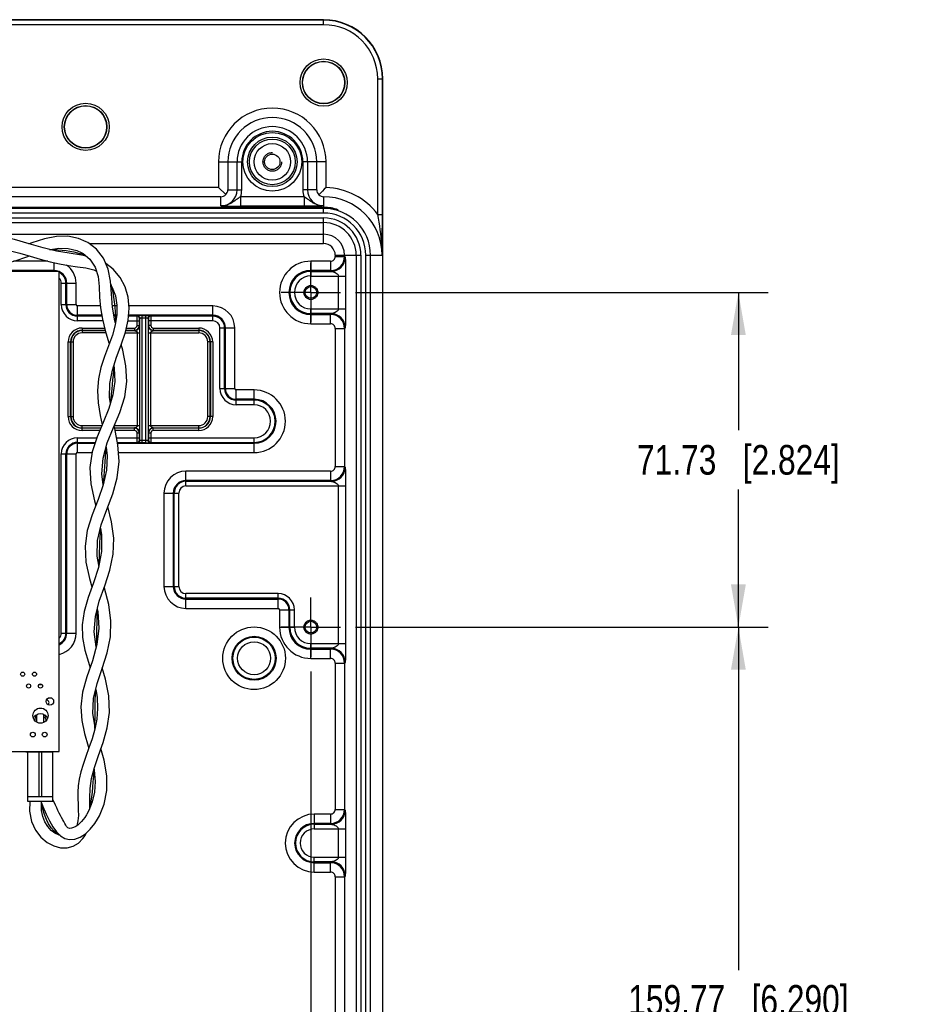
# Model space of a CAD drawing. Header units: inches. Extents: x 0 to 34, y 0 to 22.
# Tile 38 of 124: x 11.6 to 15.4, y 13.6 to 17.7. Entities that reach past the tile are written whole.
import ezdxf

# ---------------------------------------------------------------- set-up
doc = ezdxf.new("R2010")
doc.units = ezdxf.units.IN
doc.header["$LTSCALE"] = 1.87
doc.header["$MEASUREMENT"] = 0
doc.linetypes.add('CENTER', pattern=[0.6, 0.375, -0.075, 0.075, -0.075])
doc.linetypes.add('HIDDEN', pattern=[0.2, 0.1, -0.1])
doc.layers.get('0').update_dxf_attribs({"linetype": 'CONTINUOUS'})
for name, color, linetype in [('02___PRT_ALL_AXES', 7, 'CONTINUOUS'), ('03___PRT_ALL_CURVES', 7, 'CONTINUOUS'), ('DEFAULT_2', 8, 'HIDDEN'), ('DIMENSIONS', 7, 'CONTINUOUS'), ('THREAD', 7, 'CONTINUOUS')]:
    doc.layers.add(name, color=color, linetype=linetype)
doc.styles.get("Standard").update_dxf_attribs({"font": 'txt', "width": 0.8})
doc.dimstyles.new('DIMSTYLE_2', dxfattribs={"dimtxt": 0.125, "dimasz": 0.18, "dimexe": 0.125, "dimexo": 0.0625, "dimgap": 0.0625, "dimtad": 0, "dimtih": 1, "dimtoh": 1, "dimlfac": 2, "dimzin": 0, "dimdsep": 46, "dimtxsty": 'STANDARD', "dimblk": '_FILLED', "dimblk1": '_FILLED', "dimblk2": '_FILLED', "dimcen": 0.09, "dimazin": 0, "dimtp": 0.01, "dimtm": 0.01, "dimtfac": 1, "dimtofl": 0, "dimtmove": 0, "dimatfit": 3, "dimldrblk": '_FILLED', "dimfxl": 1, "dimtolj": 1, "dimtzin": 0, "dimarcsym": 0})
doc.dimstyles.new('DIMSTYLE_3', dxfattribs={"dimtxt": 0.125, "dimasz": 0.18, "dimexe": 0.125, "dimexo": 0.0625, "dimgap": 0.0625, "dimtad": 0, "dimtih": 1, "dimtoh": 1, "dimlfac": 2, "dimzin": 0, "dimdsep": 46, "dimtxsty": 'STANDARD', "dimblk": '_FILLED', "dimblk1": '_FILLED', "dimblk2": '_FILLED', "dimcen": 0.09, "dimazin": 0, "dimtp": 0.01, "dimtm": 0.01, "dimtfac": 1, "dimtofl": 0, "dimtmove": 0, "dimatfit": 3, "dimldrblk": '_FILLED', "dimfxl": 1, "dimtolj": 1, "dimtzin": 0, "dimarcsym": 0})

# ---------------------------------------------------------------- blocks, each defined once
blk = doc.blocks.new('_FILLED')
at = {"color": 0, "linetype": 'BYBLOCK'}
blk.add_solid([(0, 0), (-1, 0.174), (-1, -0.174)], dxfattribs=at)
blk = doc.blocks.new('*D7')
at = {"layer": 'DIMENSIONS', "color": 2, "linetype": 'CONTINUOUS'}
for p, q in [((13.0554, 16.5924), (14.7961, 16.5924)), ((14.6711, 16.5924), (14.6711, 16.0114)), ((14.6711, 15.1804), (14.6711, 15.7614)), ((13.0554, 15.1804), (14.7961, 15.1804))]:
    blk.add_line(p, q, dxfattribs=at)
at = {"layer": 'DIMENSIONS', "color": 2, "linetype": 'CONTINUOUS', "xscale": 0.18, "yscale": 0.18, "zscale": 0.18}
for p, rotation in [((14.6711, 16.5924), 90), ((14.6711, 15.1804), 270)]:
    blk.add_blockref('_FILLED', p, dxfattribs=dict(at, rotation=rotation))
at = {"layer": 'DIMENSIONS', "color": 2, "linetype": 'CONTINUOUS', "insert": (14.6711, 15.9489), "char_height": 0.125, "width": 1.325, "attachment_point": 2, "line_spacing_factor": 0.9}
blk.add_mtext('71.73{\\ftxt.shx;\\W1.000000;\\H0.125000; }[2.824]', dxfattribs=at)
blk = doc.blocks.new('*D8')
at = {"layer": 'DIMENSIONS', "color": 2, "linetype": 'CONTINUOUS'}
for p, q in [((13.0554, 15.1804), (14.7961, 15.1804)), ((14.6711, 15.1804), (14.6711, 13.7328)), ((14.6711, 12.0353), (14.6711, 13.4828)), ((10.6978, 12.0353), (14.7961, 12.0353))]:
    blk.add_line(p, q, dxfattribs=at)
at = {"layer": 'DIMENSIONS', "color": 2, "linetype": 'CONTINUOUS', "xscale": 0.18, "yscale": 0.18, "zscale": 0.18}
for p, rotation in [((14.6711, 15.1804), 90), ((14.6711, 12.0353), 270)]:
    blk.add_blockref('_FILLED', p, dxfattribs=dict(at, rotation=rotation))
at = {"layer": 'DIMENSIONS', "color": 2, "linetype": 'CONTINUOUS', "insert": (14.6711, 13.6703), "char_height": 0.125, "width": 1.425, "attachment_point": 2, "line_spacing_factor": 0.9}
blk.add_mtext('159.77{\\ftxt.shx;\\W1.000000;\\H0.125000; }[6.290]', dxfattribs=at)
blk = doc.blocks.new('*D9')
at = {"layer": 'DIMENSIONS', "color": 2, "linetype": 'CONTINUOUS'}
for p, q in [((12.8679, 14.9929), (12.8679, 10.7081)), ((10.4217, 11.7592), (10.4217, 10.7081)), ((10.4217, 10.8331), (11.2323, 10.8331)), ((12.8679, 10.8331), (12.0573, 10.8331))]:
    blk.add_line(p, q, dxfattribs=at)
at = {"layer": 'DIMENSIONS', "color": 2, "linetype": 'CONTINUOUS', "xscale": 0.18, "yscale": 0.18, "zscale": 0.18, "rotation": 180}
blk.add_blockref('_FILLED', (10.4217, 10.8331), dxfattribs=at)
at = {"layer": 'DIMENSIONS', "color": 2, "linetype": 'CONTINUOUS', "xscale": 0.18, "yscale": 0.18, "zscale": 0.18}
blk.add_blockref('_FILLED', (12.8679, 10.8331), dxfattribs=at)
at = {"layer": 'DIMENSIONS', "color": 2, "linetype": 'CONTINUOUS', "insert": (11.5948, 10.8956), "char_height": 0.125, "width": 0.7, "attachment_point": 2, "line_spacing_factor": 0.9}
blk.add_mtext('124.27\\P[4.893]', dxfattribs=at)

msp = doc.modelspace()

# ---------------------------------------------------------------- linework, layer by layer
at = {"color": 7, "linetype": 'CONTINUOUS'}
for p, q in [((12.9217, 17.7418), (10.5201, 17.7418)), ((12.9217, 17.7434), (10.5926, 17.7434)), ((12.9217, 17.7221), (12.9217, 17.7434)), ((12.9217, 17.7221), (10.5201, 17.7221)), ((13.1499, 17.4939), (13.1711, 17.4939)), ((13.1499, 16.9218), (13.1499, 17.4939)), ((13.1695, 16.9218), (13.1695, 17.4939)), ((13.1711, 11.8325), (13.1711, 17.4939)), ((12.4785, 17.1435), (12.5762, 17.1435)), ((12.4785, 17.1435), (12.4785, 17.0356)), ((12.5178, 17.1435), (12.5178, 17.0254)), ((12.5565, 17.0254), (12.5565, 17.1435)), ((12.5762, 17.0254), (12.5762, 17.1435)), ((12.9318, 17.1435), (12.8341, 17.1435)), ((12.8341, 17.1435), (12.8341, 17.0254)), ((12.8538, 17.1435), (12.8538, 17.0254)), ((12.8925, 17.0254), (12.8925, 17.1435)), ((12.9318, 17.0354), (12.9318, 17.1435)), ((12.4785, 17.0356), (10.5786, 17.0356)), ((12.5088, 17.0052), (12.4785, 17.0356)), ((12.4886, 16.9962), (10.5874, 16.9962)), ((12.4886, 16.9575), (12.4886, 16.9962)), ((12.5178, 17.0254), (12.5762, 17.0254)), ((12.8394, 16.9954), (12.5709, 16.9954)), ((12.5709, 16.9954), (12.5709, 16.956)), ((12.8925, 17.0254), (12.8341, 17.0254)), ((12.8394, 16.9954), (12.8394, 16.956)), ((12.9217, 16.9962), (12.9217, 16.9513)), ((12.9217, 16.9513), (10.4611, 16.9513)), ((12.8394, 16.956), (12.5709, 16.956)), ((12.9217, 16.9575), (12.9154, 16.9573)), ((7.9217, 16.9493), (12.9217, 16.9493)), ((12.9217, 16.9472), (7.9217, 16.9472)), ((12.9217, 16.9275), (7.9217, 16.9275)), ((12.9217, 16.9275), (12.9217, 16.9493)), ((12.9759, 16.9418), (12.983, 16.9418)), ((13.1499, 16.9218), (13.1695, 16.9218)), ((7.9217, 16.9068), (12.9217, 16.9068)), ((12.9217, 16.7988), (12.9217, 16.9068)), ((10.5299, 16.8381), (12.9217, 16.8381)), ((11.6766, 16.7988), (11.6819, 16.7988)), ((11.9325, 16.7988), (12.9217, 16.7988)), ((11.92, 16.7456), (11.9002, 16.7498)), ((12.9706, 16.7498), (13.0787, 16.7498)), ((12.9706, 16.7498), (12.9706, 16.7441)), ((12.9706, 16.7441), (13.01, 16.7441)), ((13.01, 16.7498), (13.01, 16.7441)), ((13.01, 16.7441), (13.0126, 16.7406)), ((13.059, 16.7498), (13.059, 12.5766)), ((13.0787, 16.7498), (13.0787, 12.5766)), ((13.0994, 16.7498), (13.168, 16.7498)), ((13.0994, 12.5766), (13.0994, 16.7498)), ((13.119, 12.5766), (13.119, 16.7498)), ((11.7584, 16.7245), (11.6131, 16.7245)), ((11.7848, 16.6804), (11.7848, 16.7181)), ((12.9509, 16.7245), (12.8679, 16.7245)), ((12.8679, 16.7245), (12.8679, 16.6619)), ((12.9509, 16.7245), (12.9509, 16.6851)), ((11.7848, 16.6851), (10.4401, 16.6851)), ((11.7848, 16.6816), (10.4401, 16.6816)), ((11.8058, 16.6804), (10.4401, 16.6804)), ((11.8058, 14.6554), (11.8058, 16.6804)), ((12.9509, 16.6851), (12.8679, 16.6851)), ((12.8679, 16.6816), (12.9536, 16.6816)), ((12.8679, 16.6619), (13.0138, 16.6619)), ((12.9509, 16.6851), (12.9536, 16.6816)), ((12.9843, 16.5228), (12.9843, 16.6619)), ((13.0138, 16.6619), (13.0138, 16.5228)), ((11.815, 16.6317), (11.8775, 16.6317)), ((11.815, 16.5412), (11.815, 16.6317)), ((11.8346, 16.5412), (11.8346, 16.6317)), ((11.8382, 16.5412), (11.8382, 16.6317)), ((11.8775, 16.5412), (11.8775, 16.6317)), ((11.815, 16.5412), (11.8775, 16.5412)), ((11.9795, 16.5355), (11.8832, 16.5355)), ((11.8832, 16.473), (11.8832, 16.5355)), ((12.05, 16.5355), (12.0309, 16.5355)), ((12.4541, 16.5355), (12.1008, 16.5355)), ((12.4541, 16.473), (12.4541, 16.5355)), ((11.9857, 16.4961), (11.8832, 16.4961)), ((11.9864, 16.4926), (11.8832, 16.4926)), ((12.0493, 16.4961), (12.0375, 16.4961)), ((12.0488, 16.4926), (12.0381, 16.4926)), ((12.1349, 16.4926), (12.0991, 16.4926)), ((12.4541, 16.4961), (12.0994, 16.4961)), ((12.1349, 16.4926), (12.1364, 16.494)), ((12.156, 16.4947), (12.1716, 16.4947)), ((12.156, 15.9577), (12.156, 16.4947)), ((12.1716, 15.9577), (12.1716, 16.4947)), ((12.1716, 16.4947), (12.1842, 16.4945)), ((12.1913, 16.494), (12.1927, 16.4926)), ((12.4541, 16.4926), (12.1927, 16.4926)), ((12.8679, 16.5228), (13.0138, 16.5228)), ((12.8679, 16.4603), (12.8679, 16.5228)), ((12.9536, 16.5031), (12.8679, 16.5031)), ((12.8679, 16.4996), (12.9509, 16.4996)), ((12.9536, 16.5031), (12.9509, 16.4996)), ((12.9509, 16.4603), (12.9509, 16.4996)), ((11.9904, 16.473), (11.8832, 16.473)), ((12.0455, 16.473), (12.0416, 16.473)), ((12.097, 16.473), (12.1445, 16.473)), ((12.1346, 16.4526), (12.1346, 16.473)), ((12.1346, 16.4526), (12.1455, 16.4526)), ((12.1445, 16.4526), (12.1445, 16.473)), ((12.1448, 16.4828), (12.1462, 16.4842)), ((12.1462, 16.4526), (12.1462, 16.4842)), ((12.1462, 16.4399), (12.1462, 16.4526)), ((12.156, 16.4849), (12.1716, 16.4849)), ((12.1814, 16.4842), (12.1828, 16.4828)), ((12.1814, 16.4842), (12.1814, 16.4526)), ((12.1814, 16.4526), (12.1814, 16.4399)), ((12.1814, 16.4526), (12.1814, 16.4399)), ((12.193, 16.4526), (12.1821, 16.4526)), ((12.4541, 16.473), (12.1832, 16.473)), ((12.1832, 16.473), (12.1832, 16.4526)), ((12.193, 16.473), (12.193, 16.4526)), ((12.8679, 16.4603), (12.9509, 16.4603)), ((11.9029, 16.4424), (11.9981, 16.4424)), ((11.9029, 16.4424), (11.9029, 16.4217)), ((11.9029, 16.4326), (12.0006, 16.4326)), ((12.0008, 16.4315), (11.9029, 16.4315)), ((12.0036, 16.4217), (11.9029, 16.4217)), ((12.0847, 16.4217), (12.1462, 16.4217)), ((12.1244, 16.4315), (12.0873, 16.4315)), ((12.0876, 16.4326), (12.1244, 16.4326)), ((12.0899, 16.4424), (12.1244, 16.4424)), ((12.1244, 16.4424), (12.1244, 16.4326)), ((12.1244, 16.4315), (12.1296, 16.4322)), ((12.1363, 16.0308), (12.1363, 16.4217)), ((12.1462, 16.4217), (12.1461, 16.4399)), ((12.1462, 16.4217), (12.1462, 16.4399)), ((12.1462, 16.0308), (12.1462, 16.4217)), ((12.1814, 16.4399), (12.1814, 16.4217)), ((12.1815, 16.4399), (12.1814, 16.4217)), ((12.1814, 16.4217), (12.395, 16.4217)), ((12.1814, 16.4217), (12.1814, 16.0308)), ((12.1913, 16.4217), (12.1913, 16.0308)), ((12.2032, 16.4315), (12.1986, 16.432)), ((12.2025, 16.4313), (12.2032, 16.4315)), ((12.2032, 16.4424), (12.395, 16.4424)), ((12.2032, 16.4424), (12.2032, 16.4326)), ((12.2032, 16.4326), (12.395, 16.4326)), ((12.2032, 16.432), (12.2032, 16.4315)), ((12.395, 16.4315), (12.2032, 16.4315)), ((12.395, 16.4424), (12.395, 16.4217)), ((12.4843, 16.4428), (12.5468, 16.4428)), ((12.4843, 16.1869), (12.4843, 16.4428)), ((12.5039, 16.1869), (12.5039, 16.4428)), ((12.5074, 16.1869), (12.5074, 16.4428)), ((12.5468, 16.1869), (12.5468, 16.4428)), ((12.9706, 16.4406), (13.01, 16.4406)), ((12.9706, 16.4406), (12.9706, 15.8583)), ((13.0126, 16.4441), (13.01, 16.4406)), ((13.01, 16.4406), (13.01, 15.8583)), ((11.8442, 16.3837), (11.8649, 16.3837)), ((11.8442, 16.0687), (11.8442, 16.3837)), ((11.854, 16.0687), (11.854, 16.3837)), ((11.8551, 16.3837), (11.8551, 16.0687)), ((11.8649, 16.3837), (11.8649, 16.0687)), ((12.4537, 16.3837), (12.433, 16.3837)), ((12.433, 16.0687), (12.433, 16.3837)), ((12.4428, 16.0687), (12.4428, 16.3837)), ((12.4439, 16.3837), (12.4439, 16.0687)), ((12.4537, 16.3837), (12.4537, 16.0687)), ((12.4843, 16.1869), (12.5468, 16.1869)), ((12.6284, 16.1812), (12.5525, 16.1812)), ((12.5525, 16.1186), (12.5525, 16.1812)), ((12.6284, 16.1186), (12.6284, 16.1812)), ((12.6284, 16.1418), (12.5525, 16.1418)), ((12.6284, 16.1383), (12.5525, 16.1383)), ((12.6284, 16.1186), (12.5525, 16.1186)), ((11.8442, 16.0687), (11.8649, 16.0687)), ((12.4537, 16.0687), (12.433, 16.0687)), ((11.9029, 16.0308), (11.9859, 16.0308)), ((11.9029, 16.01), (11.9029, 16.0308)), ((11.9029, 16.0209), (11.9818, 16.0209)), ((11.9813, 16.0199), (11.9029, 16.0199)), ((11.9771, 16.01), (11.9029, 16.01)), ((12.0383, 16.0308), (12.1462, 16.0308)), ((12.0404, 16.0209), (12.1244, 16.0209)), ((12.1244, 16.0199), (12.0406, 16.0199)), ((12.1244, 16.01), (12.0425, 16.01)), ((12.1251, 16.0211), (12.1244, 16.0209)), ((12.1244, 16.0209), (12.129, 16.0204)), ((12.1244, 16.0204), (12.1244, 16.0209)), ((12.1244, 16.01), (12.1244, 16.0199)), ((12.1346, 15.9998), (12.1455, 15.9998)), ((12.1346, 15.9795), (12.1346, 15.9998)), ((12.1445, 15.9795), (12.1445, 15.9998)), ((12.1461, 16.0126), (12.1462, 16.0308)), ((12.1462, 16.0126), (12.1462, 16.0308)), ((12.1462, 15.9998), (12.1462, 16.0126)), ((12.1462, 15.9998), (12.1462, 16.0126)), ((12.1462, 15.9682), (12.1462, 15.9998)), ((12.1814, 16.0308), (12.395, 16.0308)), ((12.1814, 16.0308), (12.1814, 16.0126)), ((12.1814, 16.0308), (12.1815, 16.0126)), ((12.1814, 16.0126), (12.1814, 15.9998)), ((12.1814, 15.9998), (12.1814, 15.9682)), ((12.1821, 15.9998), (12.193, 15.9998)), ((12.1832, 15.9998), (12.1832, 15.9795)), ((12.193, 15.9998), (12.193, 15.9795)), ((12.2032, 16.0209), (12.198, 16.0203)), ((12.2032, 16.0209), (12.395, 16.0209)), ((12.395, 16.0199), (12.2032, 16.0199)), ((12.2032, 16.01), (12.2032, 16.0199)), ((12.395, 16.01), (12.2032, 16.01)), ((12.395, 16.01), (12.395, 16.0308)), ((11.8832, 15.9795), (11.9646, 15.9795)), ((11.8832, 15.917), (11.8832, 15.9795)), ((11.8832, 15.9598), (11.9582, 15.9598)), ((11.8832, 15.9563), (11.9571, 15.9563)), ((12.0483, 15.9795), (12.1445, 15.9795)), ((12.0521, 15.9598), (12.1349, 15.9598)), ((12.0528, 15.9563), (12.6284, 15.9563)), ((12.1364, 15.9584), (12.1349, 15.9598)), ((12.156, 15.9577), (12.1434, 15.9579)), ((12.1462, 15.9682), (12.1448, 15.9696)), ((12.1716, 15.9676), (12.156, 15.9676)), ((12.1716, 15.9577), (12.156, 15.9577)), ((12.1828, 15.9696), (12.1814, 15.9682)), ((12.1832, 15.9795), (12.6284, 15.9795)), ((12.1927, 15.9598), (12.1913, 15.9584)), ((12.1927, 15.9598), (12.6284, 15.9598)), ((12.6284, 15.917), (12.6284, 15.9795)), ((11.815, 15.9113), (11.8775, 15.9113)), ((11.815, 15.1554), (11.815, 15.9113)), ((11.8346, 15.1554), (11.8346, 15.9113)), ((11.8382, 15.1554), (11.8382, 15.9113)), ((11.8775, 15.1554), (11.8775, 15.9113)), ((11.8832, 15.917), (11.9448, 15.917)), ((11.9979, 15.917), (12.0065, 15.917)), ((12.0564, 15.917), (12.6284, 15.917)), ((12.9509, 15.8386), (12.341, 15.8386)), ((12.341, 15.7761), (12.341, 15.8386)), ((12.9509, 15.8386), (12.9509, 15.7993)), ((12.9706, 15.8583), (13.01, 15.8583)), ((13.01, 15.8583), (13.0126, 15.8548)), ((12.9509, 15.7993), (12.341, 15.7993)), ((12.341, 15.7958), (12.9536, 15.7958)), ((12.9509, 15.7993), (12.9536, 15.7958)), ((12.2482, 15.7459), (12.3108, 15.7459)), ((12.2482, 15.7459), (12.2482, 15.3522)), ((12.2876, 15.7459), (12.2876, 15.3522)), ((12.2911, 15.3522), (12.2911, 15.7459)), ((12.3108, 15.3522), (12.3108, 15.7459)), ((12.341, 15.7761), (13.0138, 15.7761)), ((12.9843, 15.1108), (12.9843, 15.7761)), ((13.0138, 15.7761), (13.0138, 15.1108)), ((12.2482, 15.3522), (12.3108, 15.3522)), ((12.7301, 15.322), (12.341, 15.322)), ((12.341, 15.2595), (12.341, 15.322)), ((12.7301, 15.3023), (12.341, 15.3023)), ((12.341, 15.2988), (12.7301, 15.2988)), ((12.7301, 15.2595), (12.7301, 15.322)), ((12.341, 15.2595), (12.7301, 15.2595)), ((12.7358, 15.2538), (12.7984, 15.2538)), ((12.7358, 15.2538), (12.7358, 15.1804)), ((12.7752, 15.2538), (12.7752, 15.1804)), ((12.7787, 15.1804), (12.7787, 15.2538)), ((12.7984, 15.1804), (12.7984, 15.2538)), ((12.7358, 15.1804), (12.7984, 15.1804)), ((11.815, 15.1554), (11.8775, 15.1554)), ((12.8679, 15.1108), (13.0138, 15.1108)), ((12.8679, 15.0483), (12.8679, 15.1108)), ((12.9536, 15.0911), (12.8679, 15.0911)), ((12.8679, 15.0876), (12.9509, 15.0876)), ((12.9536, 15.0911), (12.9509, 15.0876)), ((12.9509, 15.0483), (12.9509, 15.0876)), ((12.8679, 15.0483), (12.9509, 15.0483)), ((12.9706, 15.0286), (13.01, 15.0286)), ((12.9706, 15.0286), (12.9706, 14.4115)), ((13.0126, 15.0321), (13.01, 15.0286)), ((13.01, 15.0286), (13.01, 14.4115)), ((11.7219, 14.939), (11.7324, 14.939)), ((11.7084, 14.8078), (11.7045, 14.8078)), ((11.7072, 14.7995), (11.7122, 14.7995)), ((11.7122, 14.7792), (11.7122, 14.8103)), ((11.7417, 14.779), (11.7417, 14.8103)), ((11.7417, 14.7995), (11.7466, 14.7995)), ((11.7493, 14.8078), (11.7454, 14.8078)), ((11.4234, 14.6554), (11.8058, 14.6554)), ((11.6659, 14.6548), (11.6659, 14.6554)), ((11.6659, 14.6548), (11.7801, 14.6548)), ((11.6738, 14.4442), (11.6738, 14.6554)), ((11.6797, 14.6554), (11.6797, 14.6548)), ((11.722, 14.4639), (11.722, 14.6548)), ((11.7318, 14.6548), (11.7318, 14.4639)), ((11.7742, 14.6554), (11.7742, 14.6548)), ((11.7801, 14.4442), (11.7801, 14.6554)), ((11.7801, 14.4639), (11.6738, 14.4639)), ((11.7801, 14.4442), (11.6738, 14.4442)), ((11.7844, 14.442), (11.7801, 14.4516)), ((11.9233, 14.3917), (11.9212, 14.3881)), ((12.9509, 14.3918), (12.8823, 14.3918)), ((12.8823, 14.3918), (12.8823, 14.3293)), ((12.9509, 14.3918), (12.9509, 14.3524)), ((12.9706, 14.4115), (13.01, 14.4115)), ((13.01, 14.4115), (13.0126, 14.408)), ((11.8758, 14.3394), (11.8671, 14.3349)), ((12.9509, 14.3524), (12.8823, 14.3524)), ((12.8823, 14.3489), (12.9536, 14.3489)), ((12.9509, 14.3524), (12.9536, 14.3489)), ((11.8947, 14.2946), (11.9168, 14.3088)), ((11.9151, 14.3008), (11.9208, 14.3126)), ((12.8823, 14.3293), (13.0138, 14.3293)), ((12.9843, 14.2098), (12.9843, 14.3293)), ((13.0138, 14.3293), (13.0138, 14.2098)), ((12.8823, 14.2098), (13.0138, 14.2098)), ((12.8823, 14.1473), (12.8823, 14.2098)), ((12.9536, 14.1901), (12.8823, 14.1901)), ((12.8823, 14.1866), (12.9509, 14.1866)), ((12.9536, 14.1901), (12.9509, 14.1866)), ((12.9509, 14.1473), (12.9509, 14.1866)), ((12.8823, 14.1473), (12.9509, 14.1473)), ((12.9706, 14.1276), (13.01, 14.1276)), ((12.9706, 14.1276), (12.9706, 12.7579)), ((13.0126, 14.1311), (13.01, 14.1276)), ((13.01, 14.1276), (13.01, 12.7579))]:
    msp.add_line(p, q, dxfattribs=at)
for points in [[(11.9002, 16.7498), (11.8487, 16.7576), (11.795, 16.7673), (11.7384, 16.781), (11.6792, 16.798), (11.6179, 16.8153), (11.5554, 16.8272), (11.4912, 16.8282), (11.426, 16.8165), (11.3609, 16.796), (11.3382, 16.7882)], [(11.9205, 16.8066), (11.8882, 16.8205), (11.8431, 16.8297), (11.7952, 16.8291), (11.7444, 16.8191), (11.6908, 16.8018), (11.6795, 16.7979)], [(12.0134, 16.6913), (11.9935, 16.7376), (11.9633, 16.7756), (11.9264, 16.8034), (11.9205, 16.8067)], [(11.0884, 16.759), (11.1235, 16.7664), (11.1919, 16.7692), (11.2605, 16.7589), (11.3274, 16.7406), (11.3916, 16.7223), (11.453, 16.7102), (11.5117, 16.7072), (11.5674, 16.7133), (11.6202, 16.7262), (11.6702, 16.7428), (11.6811, 16.7467)], [(11.4298, 16.7653), (11.4526, 16.7712), (11.5022, 16.7777), (11.5496, 16.7768), (11.5954, 16.7698), (11.64, 16.7587), (11.6838, 16.7459), (11.7264, 16.7332), (11.7675, 16.722), (11.8073, 16.7129), (11.8457, 16.7063), (11.8828, 16.7013), (11.9188, 16.6962), (11.9523, 16.6873), (11.9638, 16.6823)], [(11.7691, 16.7736), (11.8042, 16.7791), (11.844, 16.7782), (11.8811, 16.769), (11.8993, 16.7607)], [(11.8993, 16.7607), (11.9067, 16.7565), (11.936, 16.7326), (11.9585, 16.6996)], [(12.022, 16.1241), (12.0189, 16.149), (12.0203, 16.2082), (12.0308, 16.2644), (12.048, 16.3188), (12.0678, 16.3721), (12.0857, 16.4246), (12.0978, 16.4762), (12.1018, 16.5259), (12.097, 16.5728), (12.084, 16.6161), (12.0632, 16.656), (12.0344, 16.6914), (12.0032, 16.715)], [(11.9585, 16.6996), (11.9705, 16.6601), (11.9744, 16.6171), (11.9762, 16.5726), (11.9803, 16.527), (11.9885, 16.4803), (12.0008, 16.4316), (12.0154, 16.3805), (12.0168, 16.375)], [(12.044, 16.4636), (12.0416, 16.4732), (12.0313, 16.531), (12.0263, 16.5864), (12.0224, 16.6399), (12.0134, 16.6913)], [(12.0236, 16.6238), (12.0302, 16.6131), (12.0433, 16.5782), (12.05, 16.5396), (12.0497, 16.4986), (12.0428, 16.4559), (12.0304, 16.4123), (12.0143, 16.3679), (11.9972, 16.3227), (11.9819, 16.2763), (11.9714, 16.2285), (11.9674, 16.1788), (11.9704, 16.1272), (11.9792, 16.0737), (11.9876, 16.0347)], [(11.9921, 15.7813), (11.9866, 15.8276), (11.9915, 15.8935), (12.0092, 15.9583), (12.0352, 16.0224), (12.0624, 16.0866), (12.0829, 16.1515), (12.0917, 16.2173), (12.0878, 16.2834), (12.0743, 16.349), (12.0679, 16.3723)], [(12.0368, 16.2834), (12.0386, 16.2729), (12.0405, 16.2173), (12.0329, 16.1606), (12.0157, 16.1029), (11.9916, 16.0441), (11.9659, 15.9834), (11.9453, 15.9201), (11.9357, 15.8536), (11.94, 15.7844), (11.9551, 15.7135), (11.9604, 15.6923)], [(11.9733, 15.442), (11.967, 15.4803), (11.9685, 15.5461), (11.9831, 15.6116), (12.0067, 15.6772), (12.0321, 15.7434), (12.0514, 15.8105), (12.0592, 15.8792), (12.0541, 15.9493), (12.0407, 16.0192), (12.0385, 16.0301)], [(12.0042, 15.94), (12.008, 15.9027), (12.0052, 15.8427), (11.9921, 15.7813), (11.9706, 15.7185), (11.9456, 15.6542), (11.9249, 15.5887), (11.9152, 15.5222), (11.9191, 15.4547), (11.9345, 15.3861), (11.9446, 15.3505)], [(11.9628, 15.0978), (11.9544, 15.1613), (11.9589, 15.2256), (11.9752, 15.2902), (11.9982, 15.3554), (12.0202, 15.4215), (12.0344, 15.4886), (12.0367, 15.5565), (12.0272, 15.6248), (12.0115, 15.6895)], [(11.9802, 15.5985), (11.9848, 15.57), (11.9843, 15.4996), (11.9714, 15.4316), (11.9505, 15.3669), (11.9286, 15.3054), (11.9117, 15.2468), (11.9036, 15.1906), (11.9052, 15.1365), (11.9149, 15.0838), (11.9294, 15.0323), (11.9364, 15.0094)], [(11.9578, 14.7586), (11.9488, 14.8167), (11.9516, 14.8798), (11.966, 14.9428), (11.987, 15.0066), (12.008, 15.0719), (12.0221, 15.1389), (12.0247, 15.2071), (12.015, 15.2759), (11.9969, 15.3449), (11.9958, 15.3488)], [(11.967, 15.2579), (11.9696, 15.2463), (11.9739, 15.1762), (11.9652, 15.1065), (11.9461, 15.0379), (11.9233, 14.9706), (11.9049, 14.9055), (11.8972, 14.8439), (11.9011, 14.7862), (11.9132, 14.7313), (11.9289, 14.6784), (11.9314, 14.6699)], [(11.9357, 14.4181), (11.9357, 14.4217), (11.935, 14.4597), (11.9366, 14.4996), (11.943, 14.542), (11.955, 14.5882), (11.972, 14.6388), (11.9914, 14.6944), (12.0087, 14.7551), (12.0185, 14.8209), (12.0161, 14.8905), (12.0017, 14.9609), (11.9875, 15.0082)], [(11.9602, 14.9176), (11.9658, 14.8844), (11.968, 14.8377), (11.9644, 14.7927), (11.9561, 14.7499), (11.9447, 14.7093), (11.9317, 14.6709), (11.9189, 14.6349), (11.9072, 14.6011), (11.8976, 14.5693), (11.8907, 14.5393), (11.8864, 14.5109), (11.8845, 14.4838), (11.8845, 14.4579), (11.8856, 14.4329), (11.8869, 14.4088), (11.8871, 14.3855), (11.8853, 14.3633), (11.8805, 14.3427), (11.8805, 14.3426)], [(11.968, 14.3696), (11.976, 14.3843), (11.9956, 14.4339), (12.007, 14.4907), (12.0074, 14.5535), (11.9961, 14.6196), (11.9824, 14.6685)], [(11.9531, 14.5808), (11.9539, 14.5768), (11.9576, 14.529), (11.9546, 14.4842), (11.9455, 14.4432), (11.9311, 14.4064), (11.9233, 14.3917)], [(11.6823, 14.4442), (11.6816, 14.4035), (11.6901, 14.3607), (11.7065, 14.3238), (11.7288, 14.294), (11.7549, 14.2718), (11.7832, 14.2571), (11.812, 14.2499), (11.8396, 14.2499), (11.8649, 14.2565), (11.8873, 14.2692), (11.9063, 14.288), (11.9151, 14.3008)], [(11.81, 14.3018), (11.8058, 14.3026), (11.7884, 14.3105), (11.7722, 14.3227), (11.7579, 14.3387), (11.746, 14.3583), (11.7372, 14.3812), (11.7321, 14.4071), (11.7312, 14.4358), (11.7323, 14.4442)], [(11.7317, 14.4393), (11.7379, 14.4235), (11.7519, 14.3916), (11.7656, 14.3632), (11.7797, 14.3381), (11.7949, 14.3167), (11.812, 14.2998), (11.8307, 14.2891), (11.8501, 14.2846), (11.8719, 14.2862), (11.8947, 14.2946)], [(11.8671, 14.3349), (11.8583, 14.332), (11.8498, 14.3313), (11.8425, 14.3335), (11.8375, 14.3386), (11.8339, 14.3451), (11.8299, 14.3522), (11.8255, 14.3598), (11.821, 14.3679), (11.8163, 14.3767), (11.8114, 14.3861), (11.8063, 14.396), (11.8011, 14.4065), (11.7957, 14.4177), (11.7901, 14.4295), (11.7844, 14.442)], [(11.9212, 14.3881), (11.9146, 14.3779), (11.9075, 14.3685), (11.9001, 14.3598), (11.8922, 14.3519), (11.8842, 14.3451), (11.8758, 14.3394)], [(11.9168, 14.3088), (11.9374, 14.328), (11.9565, 14.3517), (11.968, 14.3697)]]:
    msp.add_lwpolyline(points, dxfattribs=at)
for centre, radius in [((12.9217, 17.4782), 0.0996), ((12.9217, 17.4782), 0.0898), ((12.9217, 17.4782), 0.0886), ((11.9177, 17.2912), 0.0996), ((11.9177, 17.2912), 0.0898), ((11.9177, 17.2912), 0.0886), ((12.7051, 17.1435), 0.1239), ((12.7051, 17.1435), 0.1045), ((12.7051, 17.1435), 0.0964), ((12.7051, 17.1435), 0.077), ((12.6284, 15.0491), 0.1321), ((12.6284, 15.0491), 0.0928), ((12.6284, 15.0491), 0.0892), ((12.6284, 15.0491), 0.0696)]:
    msp.add_circle(centre, radius, dxfattribs=at)
for centre, radius, start, end in [((12.9217, 17.4939), 0.2494, 0, 90), ((12.9217, 17.4939), 0.2479, 0, 90), ((12.9217, 17.4939), 0.2282, 0, 90), ((12.7051, 17.1435), 0.2267, 0, 180), ((12.7051, 17.1435), 0.1873, 0, 180), ((12.7051, 17.1435), 0.1486, 0, 180), ((12.7051, 17.1435), 0.1289, 0, 180), ((13.4495, 16.4977), 0.7464, 133.9165, 137.2009), ((12.9217, 16.7498), 0.2857, 36.9984, 87.9685), ((12.4886, 17.0254), 0.0679, 270, 360), ((12.4877, 17.0254), 0.0292, 271.7115, 316.3002), ((12.4887, 17.0263), 0.0292, 313.7195, 358.2688), ((12.4886, 17.0254), 0.0876, 339.9201, 360), ((12.9217, 17.0254), 0.0876, 180, 200.0799), ((12.9217, 17.0254), 0.0679, 180, 270), ((12.9216, 17.0263), 0.0292, 181.7101, 227.3713), ((12.9226, 17.0254), 0.0292, 224.7695, 268.1649), ((12.9217, 16.7498), 0.2464, 0, 90), ((12.5687, 19.0855), 2.1295, 267.8443, 270.0587), ((12.9217, 16.7498), 0.2015, 72.2792, 90), ((12.9217, 16.7498), 0.1994, 74.2382, 90), ((12.9217, 16.7498), 0.1974, 0, 90), ((12.9217, 16.7498), 0.1777, 0, 90), ((12.9217, 16.7498), 0.157, 0, 90), ((12.9217, 16.7498), 0.1373, 0, 90), ((12.9217, 16.7498), 0.0883, 0, 90), ((12.9217, 16.7498), 0.0489, 0, 90), ((12.9509, 16.7442), 0.0591, 270.0374, 359.9575), ((12.9509, 16.7441), 0.0197, 269.9983, 0.017), ((11.7848, 16.6317), 0.0927, 0, 55.252), ((12.8679, 16.5924), 0.1321, 90, 270), ((12.9535, 16.7407), 0.0591, 270.0619, 359.9228), ((11.7848, 16.6317), 0.0534, 0, 90), ((11.7848, 16.6317), 0.0499, 81.3904, 90), ((11.7848, 16.6317), 0.0499, 0, 64.668), ((12.8679, 16.5924), 0.0928, 90, 270), ((12.8679, 16.5924), 0.0892, 90, 270), ((12.8679, 16.5924), 0.0696, 90, 270), ((11.7848, 16.6317), 0.0302, 0, 45.6277), ((11.8832, 16.5412), 0.0682, 180, 270), ((11.8832, 16.5412), 0.0485, 180, 270), ((11.8832, 16.5412), 0.045, 180, 270), ((11.8832, 16.5412), 0.00569, 180, 270), ((12.4541, 16.4428), 0.0927, 0, 90), ((12.1349, 16.4828), 0.00985, 0.0665, 89.9335), ((12.1515, 16.2163), 0.2784, 91.4419, 91.6606), ((12.1546, 16.0842), 0.4105, 90.2983, 91.4105), ((12.156, 15.9396), 0.5551, 89.9987, 90.3659), ((12.1927, 16.4828), 0.00985, 90.0665, 179.9335), ((12.4541, 16.4428), 0.0534, 0, 90), ((12.4541, 16.4428), 0.0499, 0, 90), ((12.9509, 16.4405), 0.0591, 0.0473, 89.9578), ((12.9535, 16.444), 0.0591, 0.0772, 89.9381), ((12.1244, 16.4526), 0.02, 270, 360), ((12.1244, 16.4526), 0.0102, 270, 360), ((12.1244, 16.4526), 0.0211, 284.1103, 360), ((12.2032, 16.4526), 0.0211, 180, 257.5006), ((12.2032, 16.4526), 0.02, 180, 270), ((12.2032, 16.4526), 0.0102, 180, 270), ((12.4541, 16.4428), 0.0302, 0, 90), ((12.9509, 16.4406), 0.0197, 359.9879, 89.9968), ((11.9029, 16.3837), 0.0587, 90, 180), ((11.9029, 16.3837), 0.0489, 90, 180), ((11.9029, 16.3837), 0.0478, 90, 180), ((11.9029, 16.3837), 0.038, 90, 180), ((12.395, 16.3837), 0.0587, 0, 90), ((12.395, 16.3837), 0.0489, 0, 90), ((12.395, 16.3837), 0.0478, 0, 90), ((12.395, 16.3837), 0.038, 0, 90), ((12.5525, 16.1869), 0.0682, 180, 270), ((12.5525, 16.1869), 0.0485, 180, 270), ((12.5525, 16.1869), 0.045, 180, 270), ((12.5525, 16.1869), 0.00569, 180, 270), ((12.6284, 16.0491), 0.1321, 270, 90), ((12.6284, 16.0491), 0.0928, 270, 90), ((12.6284, 16.0491), 0.0892, 270, 90), ((12.6284, 16.0491), 0.0696, 270, 90), ((11.9029, 16.0687), 0.0587, 180, 270), ((11.9029, 16.0687), 0.0489, 180, 270), ((11.9029, 16.0687), 0.0478, 180, 270), ((11.9029, 16.0687), 0.038, 180, 270), ((12.395, 16.0687), 0.0587, 270, 360), ((12.395, 16.0687), 0.0489, 270, 360), ((12.395, 16.0687), 0.0478, 270, 360), ((12.395, 16.0687), 0.038, 270, 360), ((12.1244, 15.9998), 0.02, 0, 90), ((12.1244, 15.9998), 0.0102, 0, 90), ((12.1244, 15.9998), 0.0211, 0, 77.5006), ((12.2032, 15.9998), 0.0211, 104.1103, 180), ((12.2032, 15.9998), 0.02, 90, 180), ((12.2032, 15.9998), 0.0102, 90, 180), ((11.8832, 15.9113), 0.0682, 90, 180), ((11.8832, 15.9113), 0.0485, 90, 180), ((11.8832, 15.9113), 0.045, 90, 180), ((12.1349, 15.9697), 0.00985, 270.0665, 359.9335), ((12.1716, 16.5129), 0.5551, 269.9987, 270.3659), ((12.173, 16.3682), 0.4105, 270.2983, 271.4105), ((12.1927, 15.9697), 0.00985, 180.0665, 269.9335), ((12.1761, 16.2362), 0.2784, 271.4419, 271.6606), ((11.8832, 15.9113), 0.00569, 90, 180), ((12.341, 15.7459), 0.0927, 90, 180), ((12.9509, 15.8584), 0.0591, 270.0374, 359.9575), ((12.9509, 15.8583), 0.0197, 269.9983, 0.017), ((12.9535, 15.8549), 0.0591, 270.0619, 359.9228), ((12.341, 15.7459), 0.0534, 90, 180), ((12.341, 15.7459), 0.0499, 90, 180), ((12.341, 15.7459), 0.0302, 90, 180), ((12.341, 15.3522), 0.0927, 180, 270), ((12.341, 15.3522), 0.0534, 180, 270), ((12.341, 15.3522), 0.0499, 180, 270), ((12.341, 15.3522), 0.0302, 180, 270), ((12.7301, 15.2538), 0.0682, 0, 90), ((12.7301, 15.2538), 0.0485, 0, 90), ((12.7301, 15.2538), 0.045, 0, 90), ((12.7301, 15.2538), 0.00569, 0, 90), ((12.8679, 15.1804), 0.1321, 180, 270), ((12.8679, 15.1804), 0.0928, 180, 270), ((12.8679, 15.1804), 0.0892, 180, 270), ((12.8679, 15.1804), 0.0696, 180, 270), ((11.7848, 15.1554), 0.0302, 314.3703, 360), ((11.7848, 15.1554), 0.0927, 283.2857, 360), ((11.7848, 15.1554), 0.0534, 293.5385, 360), ((11.7848, 15.1554), 0.0499, 295.332, 360), ((12.9509, 15.0285), 0.0591, 0.0473, 89.9578), ((12.9535, 15.032), 0.0591, 0.0772, 89.9381), ((12.9509, 15.0286), 0.0197, 359.9879, 89.9968), ((11.7537, 14.8624), 0.01, 300.9924, 97.8073), ((11.7269, 14.7847), 0.0321, 134.2276, 159.1096), ((11.7269, 14.7847), 0.0246, 143.1301, 175.0783), ((11.7269, 14.7847), 0.0295, 51.2252, 128.7748), ((11.7269, 14.7847), 0.0246, 4.0569, 36.8699), ((11.7269, 14.7847), 0.0321, 19.9333, 45.7724), ((12.8823, 14.2695), 0.1223, 90, 270), ((12.9509, 14.4115), 0.0591, 270.0374, 359.9575), ((12.9509, 14.4115), 0.0197, 269.9983, 0.017), ((12.9535, 14.408), 0.0591, 270.0619, 359.9228), ((12.8823, 14.2695), 0.0829, 90, 270), ((12.8823, 14.2695), 0.0794, 90, 270), ((12.8823, 14.2695), 0.0597, 90, 270), ((12.9509, 14.1275), 0.0591, 0.0473, 89.9578), ((12.9535, 14.131), 0.0591, 0.0772, 89.9381), ((12.9509, 14.1276), 0.0197, 359.9879, 89.9968)]:
    msp.add_arc(centre, radius, start, end, dxfattribs=at)
for start_param, end_param in [(-4.119566, -3.957862), (-2.325323, -2.163619)]:
    msp.add_ellipse((11.7269, 14.8443), major_axis=(0, 0.0654), ratio=0.413105, start_param=start_param, end_param=end_param, dxfattribs=at)
for points, knots in [([(12.5709, 16.9954), (12.5572, 16.9883), (12.5348, 16.9669), (12.5038, 16.9574), (12.4886, 16.9575)], [0, 0, 0, 0, 0.502708, 1, 1, 1, 1]), ([(12.9217, 16.9575), (12.9065, 16.9574), (12.8755, 16.9669), (12.853, 16.9883), (12.8394, 16.9954)], [0, 0, 0, 0, 0.497358, 1, 1, 1, 1]), ([(12.9154, 16.9573), (12.9105, 16.9571), (12.8852, 16.9563), (12.8598, 16.956), (12.8394, 16.956)], [0, 0, 0, 0, 0.193237, 1, 1, 1, 1]), ([(13.168, 16.7498), (13.1682, 16.764), (13.1667, 16.8217), (13.1577, 16.879), (13.1499, 16.9218)], [0, 0, 0, 0, 0.245685, 1, 1, 1, 1]), ([(13.168, 16.7498), (13.1682, 16.7635), (13.169, 16.8208), (13.1695, 16.8781), (13.1695, 16.9218)], [0, 0, 0, 0, 0.238193, 1, 1, 1, 1]), ([(13.0126, 16.7406), (13.0128, 16.7404), (13.0127, 16.7394), (13.013, 16.7375), (13.0131, 16.7346), (13.0133, 16.7293), (13.0134, 16.7214), (13.0136, 16.7108), (13.0137, 16.6992), (13.0138, 16.6828), (13.0138, 16.6703), (13.0138, 16.6619)], [0, 0, 0, 0, 0.010808, 0.036193, 0.074038, 0.12179, 0.238664, 0.374873, 0.523516, 0.679708, 1, 1, 1, 1]), ([(12.9536, 16.6816), (12.9546, 16.6813), (12.9572, 16.681), (12.9629, 16.6795), (12.9709, 16.6769), (12.9796, 16.6718), (12.9843, 16.6655), (12.9843, 16.6619)], [0, 0, 0, 0, 0.083383, 0.204571, 0.461523, 0.726345, 1, 1, 1, 1]), ([(12.1346, 16.473), (12.1346, 16.4754), (12.1347, 16.48), (12.1346, 16.486), (12.135, 16.49), (12.1347, 16.4921), (12.1349, 16.4926)], [0, 0, 0, 0, 0.374403, 0.694515, 0.913716, 1, 1, 1, 1]), ([(12.1364, 16.494), (12.1365, 16.4942), (12.1373, 16.4942), (12.1395, 16.4945), (12.1417, 16.4945), (12.1434, 16.4945)], [0, 0, 0, 0, 0.083671, 0.284349, 1, 1, 1, 1]), ([(12.1842, 16.4945), (12.1859, 16.4945), (12.1881, 16.4945), (12.1904, 16.4942), (12.1911, 16.4942), (12.1913, 16.494)], [0, 0, 0, 0, 0.715639, 0.916271, 1, 1, 1, 1]), ([(12.1927, 16.4926), (12.1929, 16.4921), (12.1926, 16.49), (12.193, 16.486), (12.1929, 16.48), (12.193, 16.4754), (12.193, 16.473)], [0, 0, 0, 0, 0.085962, 0.304719, 0.624839, 1, 1, 1, 1]), ([(12.9843, 16.5228), (12.9843, 16.5193), (12.9796, 16.5129), (12.9709, 16.5078), (12.9629, 16.5052), (12.9572, 16.5038), (12.9546, 16.5035), (12.9536, 16.5031)], [0, 0, 0, 0, 0.273655, 0.538477, 0.795429, 0.916617, 1, 1, 1, 1]), ([(13.0138, 16.5228), (13.0138, 16.5144), (13.0138, 16.5019), (13.0137, 16.4855), (13.0136, 16.4739), (13.0134, 16.4634), (13.0133, 16.4555), (13.0131, 16.4502), (13.013, 16.4472), (13.0127, 16.4454), (13.0128, 16.4443), (13.0126, 16.4441)], [0, 0, 0, 0, 0.320292, 0.476484, 0.625127, 0.761336, 0.87821, 0.925962, 0.963807, 0.989192, 1, 1, 1, 1]), ([(12.1445, 16.473), (12.1445, 16.4742), (12.1445, 16.4765), (12.1445, 16.4795), (12.1448, 16.4814), (12.1446, 16.4826), (12.1448, 16.4828)], [0, 0, 0, 0, 0.374621, 0.694219, 0.913177, 1, 1, 1, 1]), ([(12.1461, 16.4399), (12.146, 16.4414), (12.146, 16.4443), (12.1458, 16.4481), (12.1458, 16.4509), (12.1456, 16.452), (12.1456, 16.4526), (12.1455, 16.4526)], [0, 0, 0, 0, 0.36595, 0.680543, 0.909975, 0.975467, 1, 1, 1, 1]), ([(12.1462, 16.4842), (12.1463, 16.4845), (12.1476, 16.4844), (12.1494, 16.4848), (12.1526, 16.4848), (12.1548, 16.4849), (12.156, 16.4849)], [0, 0, 0, 0, 0.089063, 0.307648, 0.626865, 1, 1, 1, 1]), ([(12.1716, 16.4849), (12.1728, 16.4849), (12.1751, 16.4848), (12.1782, 16.4848), (12.18, 16.4844), (12.1813, 16.4845), (12.1814, 16.4842)], [0, 0, 0, 0, 0.373036, 0.691923, 0.910672, 1, 1, 1, 1]), ([(12.1821, 16.4526), (12.182, 16.4526), (12.182, 16.452), (12.1818, 16.4509), (12.1818, 16.4481), (12.1816, 16.4443), (12.1816, 16.4414), (12.1815, 16.4399)], [0, 0, 0, 0, 0.024533, 0.090028, 0.319477, 0.634065, 1, 1, 1, 1]), ([(12.1828, 16.4828), (12.183, 16.4826), (12.1829, 16.4814), (12.1832, 16.4795), (12.1831, 16.4765), (12.1832, 16.4742), (12.1832, 16.473)], [0, 0, 0, 0, 0.086799, 0.305531, 0.625306, 1, 1, 1, 1]), ([(12.1244, 16.4315), (12.1243, 16.4313), (12.1259, 16.4313), (12.1267, 16.4308), (12.1285, 16.4302), (12.1307, 16.4292), (12.1334, 16.4274), (12.1351, 16.4254), (12.1357, 16.4242)], [0, 0, 0, 0, 0.064831, 0.179518, 0.306297, 0.437829, 0.710597, 1, 1, 1, 1]), ([(12.1913, 16.4217), (12.1913, 16.4231), (12.1938, 16.4282), (12.199, 16.4303), (12.2025, 16.4313)], [0, 0, 0, 0, 0.279568, 1, 1, 1, 1]), ([(12.1363, 16.0308), (12.1363, 16.0293), (12.1338, 16.0243), (12.1287, 16.0221), (12.1251, 16.0211)], [0, 0, 0, 0, 0.279568, 1, 1, 1, 1]), ([(12.1455, 15.9998), (12.1456, 15.9998), (12.1456, 16.0004), (12.1458, 16.0015), (12.1458, 16.0043), (12.146, 16.0081), (12.146, 16.011), (12.1461, 16.0126)], [0, 0, 0, 0, 0.024533, 0.090027, 0.319479, 0.634066, 1, 1, 1, 1]), ([(12.1815, 16.0126), (12.1816, 16.011), (12.1816, 16.0081), (12.1818, 16.0043), (12.1818, 16.0015), (12.182, 16.0004), (12.182, 15.9998), (12.1821, 15.9998)], [0, 0, 0, 0, 0.365949, 0.68054, 0.909976, 0.975467, 1, 1, 1, 1]), ([(12.2032, 16.0209), (12.2033, 16.0212), (12.2017, 16.0211), (12.2009, 16.0217), (12.1991, 16.0222), (12.1969, 16.0233), (12.1942, 16.025), (12.1925, 16.0271), (12.1919, 16.0283)], [0, 0, 0, 0, 0.064831, 0.179518, 0.306297, 0.437829, 0.710597, 1, 1, 1, 1]), ([(12.1349, 15.9598), (12.1347, 15.9603), (12.135, 15.9624), (12.1346, 15.9664), (12.1347, 15.9725), (12.1346, 15.977), (12.1346, 15.9795)], [0, 0, 0, 0, 0.085962, 0.304719, 0.624839, 1, 1, 1, 1]), ([(12.1434, 15.9579), (12.1417, 15.9579), (12.1395, 15.9579), (12.1373, 15.9583), (12.1365, 15.9583), (12.1364, 15.9584)], [0, 0, 0, 0, 0.715639, 0.916271, 1, 1, 1, 1]), ([(12.1448, 15.9696), (12.1446, 15.9698), (12.1448, 15.971), (12.1445, 15.9729), (12.1445, 15.976), (12.1445, 15.9783), (12.1445, 15.9795)], [0, 0, 0, 0, 0.086799, 0.305531, 0.625306, 1, 1, 1, 1]), ([(12.156, 15.9676), (12.1548, 15.9676), (12.1526, 15.9676), (12.1494, 15.9677), (12.1476, 15.968), (12.1463, 15.968), (12.1462, 15.9682)], [0, 0, 0, 0, 0.373036, 0.691923, 0.910672, 1, 1, 1, 1]), ([(12.1814, 15.9682), (12.1813, 15.968), (12.18, 15.968), (12.1782, 15.9677), (12.1751, 15.9676), (12.1728, 15.9676), (12.1716, 15.9676)], [0, 0, 0, 0, 0.089063, 0.307648, 0.626865, 1, 1, 1, 1]), ([(12.1832, 15.9795), (12.1832, 15.9783), (12.1831, 15.976), (12.1832, 15.9729), (12.1829, 15.971), (12.183, 15.9698), (12.1828, 15.9696)], [0, 0, 0, 0, 0.374621, 0.694219, 0.913177, 1, 1, 1, 1]), ([(12.1913, 15.9584), (12.1911, 15.9583), (12.1904, 15.9583), (12.1881, 15.9579), (12.1859, 15.9579), (12.1842, 15.9579)], [0, 0, 0, 0, 0.083671, 0.284349, 1, 1, 1, 1]), ([(12.193, 15.9795), (12.193, 15.977), (12.1929, 15.9725), (12.193, 15.9664), (12.1926, 15.9624), (12.1929, 15.9603), (12.1927, 15.9598)], [0, 0, 0, 0, 0.374403, 0.694515, 0.913716, 1, 1, 1, 1]), ([(13.0126, 15.8548), (13.0128, 15.8546), (13.0127, 15.8535), (13.013, 15.8517), (13.0131, 15.8487), (13.0133, 15.8434), (13.0134, 15.8355), (13.0136, 15.825), (13.0137, 15.8134), (13.0138, 15.797), (13.0138, 15.7845), (13.0138, 15.7761)], [0, 0, 0, 0, 0.010808, 0.036193, 0.074038, 0.12179, 0.238664, 0.374873, 0.523516, 0.679708, 1, 1, 1, 1]), ([(12.9536, 15.7958), (12.9546, 15.7954), (12.9572, 15.7951), (12.9629, 15.7937), (12.9709, 15.7911), (12.9796, 15.786), (12.9843, 15.7796), (12.9843, 15.7761)], [0, 0, 0, 0, 0.083383, 0.204571, 0.461523, 0.726345, 1, 1, 1, 1]), ([(12.9843, 15.1108), (12.9843, 15.1073), (12.9796, 15.1009), (12.9709, 15.0958), (12.9629, 15.0932), (12.9572, 15.0918), (12.9546, 15.0914), (12.9536, 15.0911)], [0, 0, 0, 0, 0.273655, 0.538477, 0.795429, 0.916617, 1, 1, 1, 1]), ([(13.0138, 15.1108), (13.0138, 15.1024), (13.0138, 15.0899), (13.0137, 15.0735), (13.0136, 15.0619), (13.0134, 15.0514), (13.0133, 15.0435), (13.0131, 15.0382), (13.013, 15.0352), (13.0127, 15.0334), (13.0128, 15.0323), (13.0126, 15.0321)], [0, 0, 0, 0, 0.320292, 0.476484, 0.625127, 0.761336, 0.87821, 0.925962, 0.963807, 0.989192, 1, 1, 1, 1]), ([(13.0126, 14.408), (13.0128, 14.4077), (13.0127, 14.4067), (13.013, 14.4048), (13.0131, 14.4019), (13.0133, 14.3966), (13.0134, 14.3887), (13.0136, 14.3781), (13.0137, 14.3666), (13.0138, 14.3502), (13.0138, 14.3377), (13.0138, 14.3293)], [0, 0, 0, 0, 0.010808, 0.036193, 0.074038, 0.12179, 0.238664, 0.374873, 0.523516, 0.679708, 1, 1, 1, 1]), ([(12.9536, 14.3489), (12.9546, 14.3486), (12.9572, 14.3483), (12.9629, 14.3468), (12.9709, 14.3442), (12.9796, 14.3391), (12.9843, 14.3328), (12.9843, 14.3293)], [0, 0, 0, 0, 0.083383, 0.204571, 0.461523, 0.726345, 1, 1, 1, 1]), ([(12.9843, 14.2098), (12.9843, 14.2063), (12.9796, 14.1999), (12.9709, 14.1948), (12.9629, 14.1922), (12.9572, 14.1908), (12.9546, 14.1905), (12.9536, 14.1901)], [0, 0, 0, 0, 0.273655, 0.538477, 0.795429, 0.916617, 1, 1, 1, 1]), ([(13.0138, 14.2098), (13.0138, 14.2014), (13.0138, 14.1889), (13.0137, 14.1725), (13.0136, 14.1609), (13.0134, 14.1504), (13.0133, 14.1425), (13.0131, 14.1372), (13.013, 14.1342), (13.0127, 14.1324), (13.0128, 14.1313), (13.0126, 14.1311)], [0, 0, 0, 0, 0.320292, 0.476484, 0.625127, 0.761336, 0.87821, 0.925962, 0.963807, 0.989192, 1, 1, 1, 1])]:
    msp.add_open_spline(points, degree=3, knots=knots, dxfattribs=at)
for points in [[(12.1364, 16.494), (12.1396, 16.494), (12.1432, 16.492), (12.1449, 16.4891)], [(12.1913, 16.494), (12.188, 16.494), (12.1844, 16.492), (12.1827, 16.4891)], [(12.1449, 16.4891), (12.1457, 16.4877), (12.1462, 16.4859), (12.1462, 16.4842)], [(12.1827, 16.4891), (12.1819, 16.4877), (12.1814, 16.4859), (12.1814, 16.4842)], [(12.1357, 16.4242), (12.1361, 16.4234), (12.1363, 16.4225), (12.1363, 16.4217)], [(12.1919, 16.0283), (12.1915, 16.0291), (12.1913, 16.0299), (12.1913, 16.0308)], [(12.1364, 15.9584), (12.1396, 15.9584), (12.1432, 15.9605), (12.1449, 15.9633)], [(12.1449, 15.9633), (12.1457, 15.9648), (12.1462, 15.9665), (12.1462, 15.9682)], [(12.1827, 15.9633), (12.1819, 15.9648), (12.1814, 15.9665), (12.1814, 15.9682)], [(12.1913, 15.9584), (12.188, 15.9584), (12.1844, 15.9605), (12.1827, 15.9633)]]:
    msp.add_open_spline(points, degree=3, dxfattribs=at)
at = {"layer": '02___PRT_ALL_AXES', "color": 7, "linetype": 'CONTINUOUS'}
msp.add_line((10.672, 16.8871), (12.9217, 16.8871), dxfattribs=at)
at = {"layer": '02___PRT_ALL_AXES', "color": 7, "linetype": 'CENTER'}
for p, q in [((12.8679, 16.5924), (12.8679, 16.7174)), ((12.8679, 16.5924), (12.7429, 16.5924)), ((12.8679, 16.5924), (12.9929, 16.5924)), ((12.8679, 16.5924), (12.8679, 16.4674)), ((12.8679, 15.1804), (12.8679, 15.3054)), ((12.8679, 15.1804), (12.7429, 15.1804)), ((12.8679, 15.1804), (12.9929, 15.1804)), ((12.8679, 15.1804), (12.8679, 15.0554))]:
    msp.add_line(p, q, dxfattribs=at)
at = {"layer": '02___PRT_ALL_AXES', "color": 7, "linetype": 'CONTINUOUS'}
for centre, radius in [((11.6521, 14.982), 0.00875), ((11.7021, 14.982), 0.00875), ((11.6771, 14.932), 0.00875), ((11.7271, 14.932), 0.00875), ((11.7671, 14.867), 0.0158), ((11.7271, 14.807), 0.032), ((11.6951, 14.727), 0.01), ((11.7451, 14.727), 0.01)]:
    msp.add_circle(centre, radius, dxfattribs=at)
at = {"layer": '03___PRT_ALL_CURVES', "color": 40, "linetype": 'CONTINUOUS'}
for centre, radius, start, end in [((11.8178, 16.508), 0.2606, 70.4506, 72.101), ((11.8243, 16.5261), 0.2413, 67.7612, 70.4624), ((20.8893, 15.1549), 8.9201, 174.9588, 175.99264), ((24.6262, 14.9265), 12.664, 176.9625, 177.68828), ((32.0016, 14.6875), 20.0435, 178.37981, 178.83187), ((-57.6591, 15.8626), 69.6247, 359.08704, 359.218564)]:
    msp.add_arc(centre, radius, start, end, dxfattribs=at)
for points in [[(11.766, 16.7744), (11.8135, 16.7733), (11.8587, 16.7686), (11.8979, 16.756)], [(12.0235, 16.6272), (12.0374, 16.5824), (12.0433, 16.5269), (12.0442, 16.4641)], [(12.0367, 16.2828), (12.0326, 16.2315), (12.0273, 16.178), (12.0218, 16.1234)], [(11.9517, 14.5754), (11.9484, 14.5073), (11.9431, 14.4542), (11.9338, 14.413)], [(11.8104, 14.3013), (11.7747, 14.3188), (11.7429, 14.3675), (11.7314, 14.4386)]]:
    msp.add_open_spline(points, degree=3, dxfattribs=at)
at = {"layer": 'DEFAULT_2', "color": 8, "linetype": 'HIDDEN'}
for centre, radius in [((12.7051, 17.1435), 0.0394), ((12.8679, 16.5924), 0.0295), ((12.8679, 15.1804), 0.0295)]:
    msp.add_circle(centre, radius, dxfattribs=at)
at = {"layer": 'THREAD', "color": 7, "linetype": 'CONTINUOUS'}
for centre, radius in [((12.7051, 17.1435), 0.0325), ((12.8679, 16.5924), 0.0246), ((12.8679, 15.1804), 0.0246)]:
    msp.add_circle(centre, radius, dxfattribs=at)

# ---------------------------------------------------------------- dimensions: what is measured, and where the dimension line sits
at = {"layer": 'DIMENSIONS', "color": 2, "linetype": 'CONTINUOUS'}
for base, p1, p2, picture, middle in [((14.6711, 15.1804), (12.9929, 16.5924), (12.9929, 15.1804), '*D7', (14.6711, 15.8864)), ((14.6711, 12.0353), (12.9929, 15.1804), (10.6353, 12.0353), '*D8', (14.6711, 13.6078))]:
    dim = msp.add_linear_dim(base=base, p1=p1, p2=p2, angle=270, dimstyle='DIMSTYLE_2', dxfattribs=at)
    dim.commit()
    dim.dimension.update_dxf_attribs({"geometry": picture, "text_midpoint": middle, "dimtype": 160})
dim = msp.add_linear_dim(base=(12.8679, 10.8331), p1=(10.4217, 11.8217), p2=(12.8679, 15.0554), text='<>\\P[]', dimstyle='DIMSTYLE_3', dxfattribs=at)
dim.commit()
dim.dimension.update_dxf_attribs({"geometry": '*D9', "text_midpoint": (11.6448, 10.7393), "dimtype": 160})

doc.saveas('drawing.dxf')
